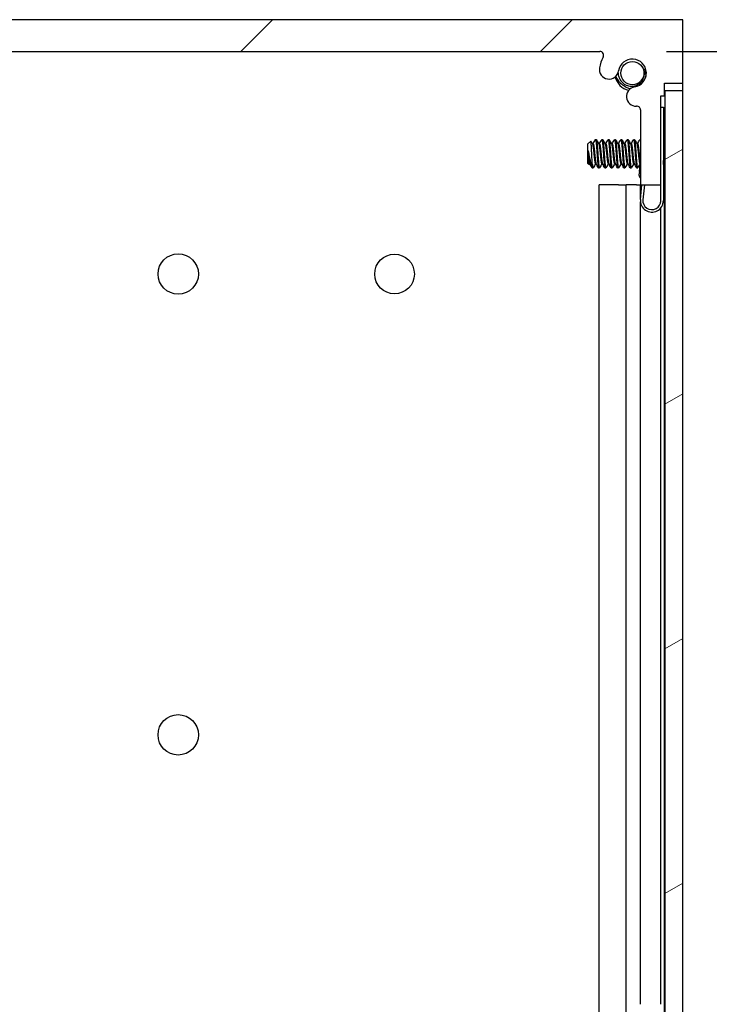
# Model space of a CAD drawing. Header units: millimetres. Extents: x 64 to 1798, y 64 to 1375.
# Tile 49 of 60: x 987 to 1055, y 913 to 1012. Entities that reach past the tile are written whole.
import ezdxf

# ---------------------------------------------------------------- set-up
doc = ezdxf.new("R2010")
doc.units = ezdxf.units.MM
doc.header["$LTSCALE"] = 6.666667
for name, color, linetype, lineweight in [('Dimension (ANSI)', 7, 'Continuous', 25), ('Hatch (ANSI)', 7, 'Continuous', 18), ('Visible (ANSI)', 7, 'Continuous', 25)]:
    doc.layers.add(name, color=color, linetype=linetype, lineweight=lineweight)
doc.styles.add('Note Text (ANSI)', font='tahoma.ttf')
doc.dimstyles.new('Default - mm (ANSI)', dxfattribs={"dimscale": 6.666667, "dimtxt": 1.75, "dimasz": 1.5, "dimexe": 2, "dimexo": 1, "dimgap": 0.8, "dimtad": 0, "dimtih": 1, "dimtoh": 1, "dimrnd": 1e-08, "dimzin": 0, "dimdsep": 46, "dimtxsty": 'Note Text (ANSI)', "dimblk": 'Filled-2', "dimcen": 0.09, "dimdle": 10, "dimclrd": 256, "dimclre": 256, "dimclrt": 256, "dimadec": 1, "dimazin": 0, "dimtfac": 1.741714, "dimtofl": 0, "dimtmove": 0, "dimatfit": 3, "dimldrblk": 'Filled-1', "dimfxl": 1, "dimtolj": 1, "dimtzin": 0, "dimlwd": -1, "dimlwe": -1, "dimarcsym": 0})

# ---------------------------------------------------------------- blocks, each defined once
blk = doc.blocks.new('Filled-2')
at = {"color": 0}
for p, q in [((0, 0), (-1, 0.1667)), ((-1, 0.1667), (-1, -0.1667)), ((-1, 0), (0, 0)), ((-1, -0.1667), (0, 0))]:
    blk.add_line(p, q, dxfattribs=at)
at = {"color": 0, "flags": 128}
blk.add_lwpolyline([(-1, -0.1667), (0, 0), (-1, 0.1667), (-1, -0.1667)], dxfattribs=at)
at = {"color": 0}
blk.add_solid([(-1, -0.1667), (0, 0), (-1, 0.1667), (-1, -0.1667)], dxfattribs=at)
blk = doc.blocks.new('*D11')
at = {"layer": 'Defpoints', "color": 0, "transparency": 16777216}
for p in [(1044.531, 1008.663), (1139.677, 1008.663), (1044.531, 456.233)]:
    blk.add_point(p, dxfattribs=at)
at = {"layer": 'Dimension (ANSI)', "transparency": 16777216}
for p, q in [((1051.198, 1008.663), (1153.011, 1008.663)), ((1139.677, 998.663), (1139.677, 756.822)), ((1139.677, 466.233), (1139.677, 708.073)), ((1051.198, 456.233), (1153.011, 456.233))]:
    blk.add_line(p, q, dxfattribs=at)
at = {"layer": 'Dimension (ANSI)', "transparency": 16777216, "xscale": 10, "yscale": 10, "zscale": 10}
for p, rotation in [((1139.677, 1008.663), 90), ((1139.677, 456.233), 270)]:
    blk.add_blockref('Filled-2', p, dxfattribs=dict(at, rotation=rotation))
at = {"layer": 'Dimension (ANSI)', "transparency": 16777216, "char_height": 11.66667, "attachment_point": 5, "style": 'Note Text (ANSI)'}
for s, insert in [('\\A1; 552.43 mm', (1139.677, 743.857)), ('\\A1;[21.749 in]', (1139.677, 719.483))]:
    blk.add_mtext(s, dxfattribs=dict(at, insert=insert))
blk = doc.blocks.new('Filled-1')
at = {"color": 0}
for p, q in [((0, 0), (-1, 0.3333)), ((-1, 0.3333), (-1, -0.3333)), ((-1, 0), (0, 0)), ((-1, -0.3333), (0, 0))]:
    blk.add_line(p, q, dxfattribs=at)
at = {"color": 0, "flags": 128}
blk.add_lwpolyline([(-1, -0.3333), (0, 0), (-1, 0.3333), (-1, -0.3333)], dxfattribs=at)
at = {"color": 0}
blk.add_solid([(-1, -0.3333), (0, 0), (-1, 0.3333), (-1, -0.3333)], dxfattribs=at)

msp = doc.modelspace()

# ---------------------------------------------------------------- hatches: boundary and pattern name
at = {"layer": 'Hatch (ANSI)'}
h = msp.add_hatch(dxfattribs=at)
h.set_pattern_fill('ANSI31', color=256, scale=169.333333, style=0)
h.set_pattern_definition([(45, (0, 0), (-14.9671, 14.9671), [])])
edge = h.paths.add_edge_path()
edge.add_line((1052.8403, 1005.4876), (1052.8403, 1011.8376))
edge.add_line((1052.8403, 1011.8376), (920.2523, 1011.8376))
edge.add_line((920.2523, 1011.8376), (920.2523, 1005.4876))
edge.add_line((920.2523, 1005.4876), (922.0813, 1005.4876))
edge.add_line((922.0813, 1005.4876), (922.0813, 1004.2176))
edge.add_line((922.0813, 1004.2176), (922.4623, 1004.2176))
edge.add_line((922.4623, 1004.2176), (922.4623, 995.3276))
edge.add_line((922.4623, 995.3276), (924.4943, 995.3276))
edge.add_line((924.4943, 995.3276), (924.4943, 1002.8263))
edge.add_ellipse((924.8753, 1002.8263), major_axis=(-0.381, 0), ratio=1, start_angle=267.543268, end_angle=360, ccw=False)
edge.add_ellipse((924.933, 1004.1713), major_axis=(-0.0414, -0.9643), ratio=1, start_angle=0, end_angle=173.339678)
edge.add_ellipse((925.3073, 1006.5036), major_axis=(-0.2214, -1.3794), ratio=1, start_angle=108.234109, end_angle=360, ccw=False)
edge.add_ellipse((927.6397, 1006.8779), major_axis=(-0.953, -0.1529), ratio=1, start_angle=0, end_angle=179.999999)
edge.add_ellipse((925.3073, 1006.5036), major_axis=(3.2854, 0.5272), ratio=1, start_angle=0, end_angle=19.532567)
edge.add_ellipse((928.5617, 1008.2816), major_axis=(-0.3344, -0.1827), ratio=1, start_angle=241.350379, end_angle=360, ccw=False)
edge.add_line((928.5617, 1008.6626), (1044.5309, 1008.6626))
edge.add_ellipse((1044.5309, 1008.2816), major_axis=(0, 0.381), ratio=1, start_angle=241.350379, end_angle=360, ccw=False)
edge.add_ellipse((1047.7853, 1006.5036), major_axis=(-2.92, 1.5953), ratio=1, start_angle=0, end_angle=19.532567)
edge.add_ellipse((1045.4529, 1006.8779), major_axis=(-0.953, 0.1529), ratio=1, start_angle=0, end_angle=180)
edge.add_ellipse((1047.7853, 1006.5036), major_axis=(-1.3794, 0.2214), ratio=1, start_angle=108.234109, end_angle=360, ccw=False)
edge.add_ellipse((1048.1596, 1004.1713), major_axis=(-0.1529, 0.953), ratio=1, start_angle=0, end_angle=173.339678)
edge.add_ellipse((1048.2173, 1002.8263), major_axis=(-0.0163, 0.3806), ratio=1, start_angle=267.543268, end_angle=360, ccw=False)
edge.add_line((1048.5983, 1002.8263), (1048.5983, 995.3276))
edge.add_line((1048.5983, 995.3276), (1050.6303, 995.3276))
edge.add_line((1050.6303, 995.3276), (1050.6303, 1004.2176))
edge.add_line((1050.6303, 1004.2176), (1051.0113, 1004.2176))
edge.add_line((1051.0113, 1004.2176), (1051.0113, 1005.4876))
edge.add_line((1051.0113, 1005.4876), (1052.8403, 1005.4876))
h = msp.add_hatch(dxfattribs=at)
h.set_pattern_fill('ANSI31', color=256, scale=169.333333, angle=-15, style=0)
h.set_pattern_definition([(30, (0, 0), (-10.58333, 18.33087), [])])
h.paths.add_polyline_path([(1052.8272, 1004.7483), (1051.0238, 1004.7483), (1051.0238, 460.1469), (1052.8272, 460.1469)])

# ---------------------------------------------------------------- linework, layer by layer
at = {"layer": 'Visible (ANSI)'}
for p, q in [((1052.8403, 1011.8376), (920.2523, 1011.8376)), ((1052.8403, 1005.4876), (1052.8403, 1011.8376)), ((928.5617, 1008.6626), (1044.5309, 1008.6626)), ((1051.0113, 1004.2176), (1051.0113, 1005.4876)), ((1051.0113, 1005.4876), (1052.8403, 1005.4876)), ((1052.8272, 1004.7483), (1052.8272, 1005.4876)), ((1050.6303, 995.3276), (1050.6303, 1004.2176)), ((1050.6303, 1004.2176), (1051.0113, 1004.2176)), ((1052.8272, 1004.7483), (1051.0238, 1004.7483)), ((1051.0238, 1004.7483), (1051.0238, 460.1469)), ((1052.8272, 460.1469), (1052.8272, 1004.7483)), ((1050.6303, 1003.1126), (1050.8803, 1003.1126)), ((1050.8803, 1003.1126), (1050.8803, 993.7626)), ((1048.5869, 1002.9107), (1048.5884, 1002.9127)), ((1048.5892, 1002.909), (1048.5869, 1002.9107)), ((1048.5983, 1002.8263), (1048.5983, 995.3276)), ((1043.3022, 999.3953), (1043.6252, 999.7183)), ((1043.3022, 999.3953), (1043.3022, 997.503)), ((1043.7884, 999.4419), (1043.8578, 999.4419)), ((1044.0959, 999.8715), (1044.1753, 999.8715)), ((1044.4234, 999.4419), (1044.4928, 999.4419)), ((1044.7309, 999.8715), (1044.8103, 999.8715)), ((1045.0584, 999.4419), (1045.1278, 999.4419)), ((1045.3659, 999.8715), (1045.4453, 999.8715)), ((1045.6934, 999.4419), (1045.7628, 999.4419)), ((1046.0009, 999.8715), (1046.0803, 999.8715)), ((1046.3284, 999.4419), (1046.3978, 999.4419)), ((1046.6359, 999.8715), (1046.7153, 999.8715)), ((1046.9634, 999.4419), (1047.0328, 999.4419)), ((1047.2709, 999.8715), (1047.3503, 999.8715)), ((1047.5984, 999.4419), (1047.6678, 999.4419)), ((1047.9059, 999.8715), (1047.9853, 999.8715)), ((1048.2334, 999.4419), (1048.3028, 999.4419)), ((1048.5409, 999.8715), (1048.5983, 999.8715)), ((1050.8803, 999.6264), (1051.0238, 999.7699)), ((1043.3489, 998.7723), (1043.3489, 998.0044)), ((1043.3022, 997.503), (1043.421, 997.3842)), ((1043.4609, 997.4563), (1043.5304, 997.4563)), ((1043.7784, 997.0267), (1043.7784, 997.4525)), ((1044.0959, 997.4563), (1044.1654, 997.4563)), ((1044.7309, 997.4563), (1044.8004, 997.4563)), ((1045.3659, 997.4563), (1045.4354, 997.4563)), ((1046.0009, 997.4563), (1046.0704, 997.4563)), ((1046.6359, 997.4563), (1046.7054, 997.4563)), ((1047.2709, 997.4563), (1047.3404, 997.4563)), ((1047.9059, 997.4563), (1047.9754, 997.4563)), ((1048.4836, 996.6683), (1048.5513, 997.2977)), ((1048.5409, 997.4563), (1048.5683, 997.4563)), ((1048.5513, 997.2977), (1048.5776, 997.5423)), ((1050.9436, 997.2085), (1051.0238, 997.1283)), ((1043.7784, 997.0267), (1043.8578, 997.0267)), ((1044.4134, 997.0267), (1044.4928, 997.0267)), ((1045.0484, 997.0267), (1045.1278, 997.0267)), ((1045.6834, 997.0267), (1045.7628, 997.0267)), ((1046.3184, 997.0267), (1046.3978, 997.0267)), ((1046.9534, 997.0267), (1047.0328, 997.0267)), ((1047.5884, 997.0267), (1047.6678, 997.0267)), ((1048.2234, 997.0267), (1048.3028, 997.0267)), ((1048.4836, 996.6683), (1048.447, 996.3273)), ((1046.3928, 995.3376), (1044.4746, 995.3376)), ((1044.4746, 911.2404), (1044.4746, 995.3376)), ((1046.3928, 995.3376), (1047.1813, 995.3376)), ((1048.1879, 995.3376), (1047.1813, 995.3376)), ((1047.1813, 911.5223), (1047.1813, 995.3376)), ((1048.1879, 995.3376), (1048.5852, 995.3376)), ((1048.5852, 995.3376), (1048.5983, 995.3376)), ((1048.5852, 993.8687), (1048.5852, 995.3376)), ((1048.5869, 993.8855), (1048.7419, 995.3276)), ((1048.5983, 995.3276), (1050.6303, 995.3276)), ((1048.9933, 995.3276), (1048.8354, 993.8588)), ((1050.6172, 993.6096), (1050.6172, 995.3276)), ((1050.6303, 993.7626), (1050.6303, 995.3276)), ((1050.8803, 995.3376), (1050.9982, 995.3376)), ((1050.9982, 995.3376), (1051.0238, 995.3376)), ((1050.9982, 911.5428), (1050.9982, 995.3376)), ((1048.5852, 913.4976), (1048.5852, 993.6566)), ((1050.6172, 913.4976), (1050.6172, 993.0306))]:
    msp.add_line(p, q, dxfattribs=at)
for centre, radius in [((1047.7853, 1006.5036), 1.1573), ((1002.4082, 986.4376), 2.0193), ((1024.0236, 986.4376), 1.981), ((1002.4082, 940.4128), 2.0193)]:
    msp.add_circle(centre, radius, dxfattribs=at)
for centre, radius, start, end in [((1047.7853, 1006.5036), 3.3274, 151.350379, 170.882946), ((1044.5309, 1008.2816), 0.381, 331.350379, 90), ((1045.4529, 1006.8779), 0.9652, 170.882946, 350.882946), ((1047.7853, 1006.5036), 1.397, 279.117054, 170.882946), ((1047.7853, 1006.5036), 1.75, 192.031061, 257.968939), ((1047.7853, 1006.5036), 1.2156, 333.644372, 18.644372), ((1048.1596, 1004.1713), 0.9652, 99.117054, 272.456732), ((1048.2173, 1002.8263), 0.381, 0, 92.456732), ((1049.0398, 996.4198), 0.6, 188.865854, 222.617192), ((1049.7303, 993.7626), 1.15, 173.865854, 0), ((1049.7303, 993.7626), 0.9, 173.865854, 0)]:
    msp.add_arc(centre, radius, start, end, dxfattribs=at)
for points, knots in [([(1046.1094, 1006.1704), (1046.2182, 1005.9453), (1046.3638, 1005.7385), (1046.6323, 1005.4667), (1046.7304, 1005.383), (1046.8792, 1005.2763), (1046.9241, 1005.2464), (1046.9806, 1005.2117), (1046.9911, 1005.2054), (1047.0063, 1005.1964), (1047.0109, 1005.1937), (1047.0189, 1005.189), (1047.0224, 1005.187), (1047.0289, 1005.1832), (1047.0321, 1005.1814), (1047.0395, 1005.1772), (1047.0438, 1005.1748), (1047.0585, 1005.1665), (1047.069, 1005.1607), (1047.1833, 1005.0988), (1047.2913, 1005.0508), (1047.468, 1004.988), (1047.5317, 1004.9688), (1047.5932, 1004.9528)], [-0.20828692, -0.20828692, -0.20828692, -0.20828692, -0.16037519, -0.16037519, -0.1357902, -0.1357902, -0.12553662, -0.12553662, -0.1232027, -0.1232027, -0.12218422, -0.12218422, -0.12143653, -0.12143653, -0.12074769, -0.12074769, -0.11981568, -0.11981568, -0.11753587, -0.11753587, -0.09516844, -0.09516844, -0.08204301, -0.08204301, -0.08204301, -0.08204301]), ([(1046.3519, 1006.5036), (1046.3599, 1006.355), (1046.3887, 1006.2363), (1046.4567, 1006.0296), (1046.5073, 1005.9231), (1046.66, 1005.6846), (1046.78, 1005.5516), (1047.0755, 1005.3408), (1047.2388, 1005.2677), (1047.5716, 1005.1923), (1047.7491, 1005.183), (1048.0872, 1005.2423), (1048.2374, 1005.2991), (1048.5109, 1005.4661), (1048.6087, 1005.5616), (1048.7575, 1005.7346), (1048.8254, 1005.845), (1048.8746, 1005.964)], [-0.25808674, -0.25808674, -0.25808674, -0.25808674, -0.23478538, -0.23478538, -0.20745079, -0.20745079, -0.16890819, -0.16890819, -0.13215384, -0.13215384, -0.09808162, -0.09808162, -0.06858842, -0.06858842, -0.0387126, -0.0387126, 0, 0, 0, 0]), ([(1043.7274, 998.4491), (1043.7206, 998.6074), (1043.7145, 998.7316), (1043.7037, 998.941), (1043.6977, 999.0479), (1043.6831, 999.2837), (1043.6747, 999.4024), (1043.6628, 999.5426), (1043.659, 999.5837), (1043.6472, 999.6831), (1043.6385, 999.7182), (1043.6282, 999.7204), (1043.6267, 999.7198), (1043.6252, 999.7183)], [-0.3275077, -0.3275077, -0.3275077, -0.3275077, -0.298679, -0.298679, -0.26513723, -0.26513723, -0.21824944, -0.21824944, -0.19498337, -0.19498337, -0.1484776, -0.1484776, -0.14089425, -0.14089425, -0.14089425, -0.14089425]), ([(1043.4223, 998.4491), (1043.4323, 998.3969), (1043.4516, 998.2981), (1043.4957, 998.0777), (1043.5141, 997.9867), (1043.561, 997.7597), (1043.5885, 997.6296), (1043.6487, 997.3603), (1043.6738, 997.2597), (1043.7233, 997.11), (1043.7511, 997.054), (1043.7784, 997.0267)], [-0.16946906, -0.16946906, -0.16946906, -0.16946906, -0.14210049, -0.14210049, -0.12254616, -0.12254616, -0.09176944, -0.09176944, -0.05039984, -0.05039984, 0, 0, 0, 0]), ([(1043.7784, 997.4525), (1043.77, 997.5886), (1043.7612, 997.7455), (1043.7525, 997.9161), (1043.7481, 998.0015), (1043.7438, 998.0887), (1043.7396, 998.1779), (1043.7354, 998.2671), (1043.7312, 998.359), (1043.7274, 998.4491)], [0, 0, 0, 0, 0.0005404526, 0.0005404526, 0.0005404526, 0.0008106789, 0.0008106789, 0.0008106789, 0.0010809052, 0.0010809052, 0.0010809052, 0.0010809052]), ([(1043.4327, 997.3885), (1043.427, 997.3784), (1043.4211, 997.3801), (1043.4063, 997.4144), (1043.3974, 997.4627), (1043.3812, 997.6062), (1043.3746, 997.6839), (1043.3625, 997.8259), (1043.3557, 997.912), (1043.3489, 998.0044)], [-0.09938098, -0.09938098, -0.09938098, -0.09938098, -0.08213524, -0.08213524, -0.055703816, -0.055703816, -0.030124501, -0.030124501, 0, 0, 0, 0]), ([(1050.9436, 997.2085), (1050.9357, 997.2164), (1050.9277, 997.2496), (1050.9136, 997.3552), (1050.9064, 997.433), (1050.8914, 997.6295), (1050.8859, 997.7067), (1050.8803, 997.7902)], [-0.52990335, -0.52990335, -0.52990335, -0.52990335, -0.4386463, -0.4386463, -0.36077455, -0.36077455, -0.31864389, -0.31864389, -0.31864389, -0.31864389])]:
    msp.add_open_spline(points, degree=3, knots=knots, dxfattribs=at)
for points in [[(1046.3509, 1006.524), (1046.3512, 1006.5171), (1046.3515, 1006.5103), (1046.3519, 1006.5036)], [(1048.9371, 1006.8922), (1049.0121, 1006.7726), (1049.0641, 1006.6425), (1049.0927, 1006.5036)], [(1049.0927, 1006.5036), (1049.1106, 1006.4163), (1049.1345, 1006.2621), (1049.1122, 1006.0667)], [(1043.6352, 999.7145), (1043.6894, 999.6178), (1043.7436, 999.5212), (1043.7981, 999.4247)], [(1043.8479, 999.4419), (1043.9262, 999.5808), (1044.0042, 999.7199), (1044.082, 999.8591)], [(1044.1893, 999.8591), (1044.2703, 999.7142), (1044.3515, 999.5693), (1044.4331, 999.4247)], [(1044.4829, 999.4419), (1044.5612, 999.5808), (1044.6392, 999.7199), (1044.717, 999.8591)], [(1044.8243, 999.8591), (1044.9053, 999.7142), (1044.9865, 999.5693), (1045.0681, 999.4247)], [(1045.1179, 999.4419), (1045.1962, 999.5808), (1045.2742, 999.7199), (1045.352, 999.8591)], [(1045.4593, 999.8591), (1045.5403, 999.7142), (1045.6215, 999.5693), (1045.7031, 999.4247)], [(1045.7529, 999.4419), (1045.8312, 999.5808), (1045.9092, 999.7199), (1045.987, 999.8591)], [(1046.0943, 999.8591), (1046.1753, 999.7142), (1046.2565, 999.5693), (1046.3381, 999.4247)], [(1046.3879, 999.4419), (1046.4662, 999.5808), (1046.5442, 999.7199), (1046.622, 999.8591)], [(1046.7293, 999.8591), (1046.8103, 999.7142), (1046.8915, 999.5693), (1046.9731, 999.4247)], [(1047.0229, 999.4419), (1047.1012, 999.5808), (1047.1792, 999.7199), (1047.257, 999.8591)], [(1047.3643, 999.8591), (1047.4453, 999.7142), (1047.5265, 999.5693), (1047.6081, 999.4247)], [(1047.6579, 999.4419), (1047.7362, 999.5808), (1047.8142, 999.7199), (1047.892, 999.8591)], [(1047.9993, 999.8591), (1048.0803, 999.7142), (1048.1615, 999.5693), (1048.2431, 999.4247)], [(1048.2929, 999.4419), (1048.3712, 999.5808), (1048.4492, 999.7199), (1048.527, 999.8591)], [(1051.0086, 999.7547), (1051.0136, 999.7638), (1051.0187, 999.7728), (1051.0238, 999.7819)], [(1043.3489, 998.7723), (1043.3755, 998.6735), (1043.4002, 998.5637), (1043.4223, 998.4491)], [(1043.4709, 997.4563), (1043.4581, 997.4337), (1043.4454, 997.4111), (1043.4327, 997.3885)], [(1043.7464, 997.0714), (1043.6714, 997.2056), (1043.5962, 997.3397), (1043.5207, 997.4736)], [(1044.1059, 997.4563), (1044.0275, 997.3174), (1043.9496, 997.1783), (1043.8718, 997.0391)], [(1044.3995, 997.0391), (1044.3184, 997.1841), (1044.2373, 997.3289), (1044.1557, 997.4736)], [(1044.7409, 997.4563), (1044.6625, 997.3174), (1044.5846, 997.1783), (1044.5068, 997.0391)], [(1045.0345, 997.0391), (1044.9534, 997.1841), (1044.8723, 997.3289), (1044.7907, 997.4736)], [(1045.3759, 997.4563), (1045.2975, 997.3174), (1045.2196, 997.1783), (1045.1418, 997.0391)], [(1045.6695, 997.0391), (1045.5884, 997.1841), (1045.5073, 997.3289), (1045.4257, 997.4736)], [(1046.0109, 997.4563), (1045.9325, 997.3174), (1045.8546, 997.1783), (1045.7768, 997.0391)], [(1046.3045, 997.0391), (1046.2234, 997.1841), (1046.1423, 997.3289), (1046.0607, 997.4736)], [(1046.6459, 997.4563), (1046.5675, 997.3174), (1046.4896, 997.1783), (1046.4118, 997.0391)], [(1046.9395, 997.0391), (1046.8584, 997.1841), (1046.7773, 997.3289), (1046.6957, 997.4736)], [(1047.2809, 997.4563), (1047.2025, 997.3174), (1047.1246, 997.1783), (1047.0468, 997.0391)], [(1047.5745, 997.0391), (1047.4934, 997.1841), (1047.4123, 997.3289), (1047.3307, 997.4736)], [(1047.9159, 997.4563), (1047.8375, 997.3174), (1047.7596, 997.1783), (1047.6818, 997.0391)], [(1048.2095, 997.0391), (1048.1284, 997.1841), (1048.0473, 997.3289), (1047.9657, 997.4736)], [(1048.5509, 997.4563), (1048.4725, 997.3174), (1048.3946, 997.1783), (1048.3168, 997.0391)], [(1050.9487, 997.2034), (1050.9259, 997.1627), (1050.9031, 997.1219), (1050.8803, 997.0812)]]:
    msp.add_open_spline(points, degree=3, dxfattribs=at)
for points, weights, knots in [([(1043.7981, 999.4247), (1043.8158, 999.3933), (1043.8314, 999.3089), (1043.8843, 999.0223), (1043.9372, 998.4491), (1043.9901, 997.8759), (1044.043, 997.5893), (1044.0676, 997.4563), (1044.0959, 997.4563)], [0.941196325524, 0.956426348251, 1, 0.866025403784, 1, 0.866025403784, 1, 0.933012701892, 0.933012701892], [0.079945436, 0.079945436, 0.079945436, 0.083333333, 0.083333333, 0.09375, 0.09375, 0.104166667, 0.104166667, 0.109375, 0.109375, 0.109375]), ([(1043.8578, 999.4419), (1043.8862, 999.4419), (1043.9107, 999.3089), (1043.9637, 999.0223), (1044.0166, 998.4491), (1044.0695, 997.8759), (1044.1224, 997.5893), (1044.138, 997.5049), (1044.1557, 997.4736)], [0.933012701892, 0.933012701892, 1, 0.866025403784, 1, 0.866025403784, 1, 0.956426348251, 0.941196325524], [0.078125, 0.078125, 0.078125, 0.083333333, 0.083333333, 0.09375, 0.09375, 0.104166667, 0.104166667, 0.107554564, 0.107554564, 0.107554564]), ([(1044.082, 999.8591), (1044.1177, 999.9229), (1044.1489, 999.6809), (1044.2018, 999.2703), (1044.2547, 998.4491)], [0.937106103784, 0.916453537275, 1, 0.866025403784, 1], [0.076837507, 0.076837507, 0.076837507, 0.083333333, 0.083333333, 0.09375, 0.09375, 0.09375]), ([(1044.1753, 999.8715), (1044.2037, 999.8715), (1044.2282, 999.6809), (1044.2812, 999.2703), (1044.3341, 998.4491)], [0.933012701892, 0.933012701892, 1, 0.866025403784, 1], [0.140625, 0.140625, 0.140625, 0.145833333, 0.145833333, 0.15625, 0.15625, 0.15625]), ([(1044.4331, 999.4247), (1044.4508, 999.3933), (1044.4664, 999.3089), (1044.5193, 999.0223), (1044.5722, 998.4491), (1044.6251, 997.8759), (1044.678, 997.5893), (1044.7026, 997.4563), (1044.7309, 997.4563)], [0.941196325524, 0.956426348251, 1, 0.866025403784, 1, 0.866025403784, 1, 0.933012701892, 0.933012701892], [0.142445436, 0.142445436, 0.142445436, 0.145833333, 0.145833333, 0.15625, 0.15625, 0.166666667, 0.166666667, 0.171875, 0.171875, 0.171875]), ([(1044.4928, 999.4419), (1044.5212, 999.4419), (1044.5457, 999.3089), (1044.5987, 999.0223), (1044.6516, 998.4491), (1044.7045, 997.8759), (1044.7574, 997.5893), (1044.773, 997.5049), (1044.7907, 997.4736)], [0.933012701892, 0.933012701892, 1, 0.866025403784, 1, 0.866025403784, 1, 0.956426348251, 0.941196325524], [0.140625, 0.140625, 0.140625, 0.145833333, 0.145833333, 0.15625, 0.15625, 0.166666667, 0.166666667, 0.170054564, 0.170054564, 0.170054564]), ([(1044.717, 999.8591), (1044.7527, 999.9229), (1044.7839, 999.6809), (1044.8368, 999.2703), (1044.8897, 998.4491)], [0.937106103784, 0.916453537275, 1, 0.866025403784, 1], [0.139337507, 0.139337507, 0.139337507, 0.145833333, 0.145833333, 0.15625, 0.15625, 0.15625]), ([(1044.8103, 999.8715), (1044.8387, 999.8715), (1044.8632, 999.6809), (1044.9162, 999.2703), (1044.9691, 998.4491)], [0.933012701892, 0.933012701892, 1, 0.866025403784, 1], [0.203125, 0.203125, 0.203125, 0.208333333, 0.208333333, 0.21875, 0.21875, 0.21875]), ([(1045.0681, 999.4247), (1045.0858, 999.3933), (1045.1014, 999.3089), (1045.1543, 999.0223), (1045.2072, 998.4491), (1045.2601, 997.8759), (1045.313, 997.5893), (1045.3376, 997.4563), (1045.3659, 997.4563)], [0.941196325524, 0.956426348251, 1, 0.866025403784, 1, 0.866025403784, 1, 0.933012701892, 0.933012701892], [0.204945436, 0.204945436, 0.204945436, 0.208333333, 0.208333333, 0.21875, 0.21875, 0.229166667, 0.229166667, 0.234375, 0.234375, 0.234375]), ([(1045.1278, 999.4419), (1045.1562, 999.4419), (1045.1807, 999.3089), (1045.2337, 999.0223), (1045.2866, 998.4491), (1045.3395, 997.8759), (1045.3924, 997.5893), (1045.408, 997.5049), (1045.4257, 997.4736)], [0.933012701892, 0.933012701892, 1, 0.866025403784, 1, 0.866025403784, 1, 0.956426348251, 0.941196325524], [0.203125, 0.203125, 0.203125, 0.208333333, 0.208333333, 0.21875, 0.21875, 0.229166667, 0.229166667, 0.232554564, 0.232554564, 0.232554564]), ([(1045.352, 999.8591), (1045.3877, 999.9229), (1045.4189, 999.6809), (1045.4718, 999.2703), (1045.5247, 998.4491)], [0.937106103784, 0.916453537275, 1, 0.866025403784, 1], [0.201837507, 0.201837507, 0.201837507, 0.208333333, 0.208333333, 0.21875, 0.21875, 0.21875]), ([(1045.4453, 999.8715), (1045.4737, 999.8715), (1045.4982, 999.6809), (1045.5512, 999.2703), (1045.6041, 998.4491)], [0.933012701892, 0.933012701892, 1, 0.866025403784, 1], [0.265625, 0.265625, 0.265625, 0.270833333, 0.270833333, 0.28125, 0.28125, 0.28125]), ([(1045.7031, 999.4247), (1045.7208, 999.3933), (1045.7364, 999.3089), (1045.7893, 999.0223), (1045.8422, 998.4491), (1045.8951, 997.8759), (1045.948, 997.5893), (1045.9726, 997.4563), (1046.0009, 997.4563)], [0.941196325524, 0.956426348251, 1, 0.866025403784, 1, 0.866025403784, 1, 0.933012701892, 0.933012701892], [0.267445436, 0.267445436, 0.267445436, 0.270833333, 0.270833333, 0.28125, 0.28125, 0.291666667, 0.291666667, 0.296875, 0.296875, 0.296875]), ([(1045.7628, 999.4419), (1045.7912, 999.4419), (1045.8157, 999.3089), (1045.8687, 999.0223), (1045.9216, 998.4491), (1045.9745, 997.8759), (1046.0274, 997.5893), (1046.043, 997.5049), (1046.0607, 997.4736)], [0.933012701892, 0.933012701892, 1, 0.866025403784, 1, 0.866025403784, 1, 0.956426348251, 0.941196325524], [0.265625, 0.265625, 0.265625, 0.270833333, 0.270833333, 0.28125, 0.28125, 0.291666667, 0.291666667, 0.295054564, 0.295054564, 0.295054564]), ([(1045.987, 999.8591), (1046.0227, 999.9229), (1046.0539, 999.6809), (1046.1068, 999.2703), (1046.1597, 998.4491)], [0.937106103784, 0.916453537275, 1, 0.866025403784, 1], [0.264337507, 0.264337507, 0.264337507, 0.270833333, 0.270833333, 0.28125, 0.28125, 0.28125]), ([(1046.0803, 999.8715), (1046.1087, 999.8715), (1046.1332, 999.6809), (1046.1862, 999.2703), (1046.2391, 998.4491)], [0.933012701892, 0.933012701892, 1, 0.866025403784, 1], [0.328125, 0.328125, 0.328125, 0.333333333, 0.333333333, 0.34375, 0.34375, 0.34375]), ([(1046.3381, 999.4247), (1046.3558, 999.3933), (1046.3714, 999.3089), (1046.4243, 999.0223), (1046.4772, 998.4491), (1046.5301, 997.8759), (1046.583, 997.5893), (1046.6076, 997.4563), (1046.6359, 997.4563)], [0.941196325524, 0.956426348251, 1, 0.866025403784, 1, 0.866025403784, 1, 0.933012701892, 0.933012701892], [0.329945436, 0.329945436, 0.329945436, 0.333333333, 0.333333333, 0.34375, 0.34375, 0.354166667, 0.354166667, 0.359375, 0.359375, 0.359375]), ([(1046.3978, 999.4419), (1046.4262, 999.4419), (1046.4507, 999.3089), (1046.5037, 999.0223), (1046.5566, 998.4491), (1046.6095, 997.8759), (1046.6624, 997.5893), (1046.678, 997.5049), (1046.6957, 997.4736)], [0.933012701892, 0.933012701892, 1, 0.866025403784, 1, 0.866025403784, 1, 0.956426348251, 0.941196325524], [0.328125, 0.328125, 0.328125, 0.333333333, 0.333333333, 0.34375, 0.34375, 0.354166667, 0.354166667, 0.357554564, 0.357554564, 0.357554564]), ([(1046.622, 999.8591), (1046.6577, 999.9229), (1046.6889, 999.6809), (1046.7418, 999.2703), (1046.7947, 998.4491)], [0.937106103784, 0.916453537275, 1, 0.866025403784, 1], [0.326837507, 0.326837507, 0.326837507, 0.333333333, 0.333333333, 0.34375, 0.34375, 0.34375]), ([(1046.7153, 999.8715), (1046.7437, 999.8715), (1046.7682, 999.6809), (1046.8212, 999.2703), (1046.8741, 998.4491)], [0.933012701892, 0.933012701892, 1, 0.866025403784, 1], [0.390625, 0.390625, 0.390625, 0.395833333, 0.395833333, 0.40625, 0.40625, 0.40625]), ([(1046.9731, 999.4247), (1046.9908, 999.3933), (1047.0064, 999.3089), (1047.0593, 999.0223), (1047.1122, 998.4491), (1047.1651, 997.8759), (1047.218, 997.5893), (1047.2426, 997.4563), (1047.2709, 997.4563)], [0.941196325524, 0.956426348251, 1, 0.866025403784, 1, 0.866025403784, 1, 0.933012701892, 0.933012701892], [0.392445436, 0.392445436, 0.392445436, 0.395833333, 0.395833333, 0.40625, 0.40625, 0.416666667, 0.416666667, 0.421875, 0.421875, 0.421875]), ([(1047.0328, 999.4419), (1047.0612, 999.4419), (1047.0857, 999.3089), (1047.1387, 999.0223), (1047.1916, 998.4491), (1047.2445, 997.8759), (1047.2974, 997.5893), (1047.313, 997.5049), (1047.3307, 997.4736)], [0.933012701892, 0.933012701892, 1, 0.866025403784, 1, 0.866025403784, 1, 0.956426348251, 0.941196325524], [0.390625, 0.390625, 0.390625, 0.395833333, 0.395833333, 0.40625, 0.40625, 0.416666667, 0.416666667, 0.420054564, 0.420054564, 0.420054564]), ([(1047.257, 999.8591), (1047.2927, 999.9229), (1047.3239, 999.6809), (1047.3768, 999.2703), (1047.4297, 998.4491)], [0.937106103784, 0.916453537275, 1, 0.866025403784, 1], [0.389337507, 0.389337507, 0.389337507, 0.395833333, 0.395833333, 0.40625, 0.40625, 0.40625]), ([(1047.3503, 999.8715), (1047.3787, 999.8715), (1047.4032, 999.6809), (1047.4562, 999.2703), (1047.5091, 998.4491)], [0.933012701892, 0.933012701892, 1, 0.866025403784, 1], [0.453125, 0.453125, 0.453125, 0.458333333, 0.458333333, 0.46875, 0.46875, 0.46875]), ([(1047.6081, 999.4247), (1047.6258, 999.3933), (1047.6414, 999.3089), (1047.6943, 999.0223), (1047.7472, 998.4491), (1047.8001, 997.8759), (1047.853, 997.5893), (1047.8776, 997.4563), (1047.9059, 997.4563)], [0.941196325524, 0.956426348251, 1, 0.866025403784, 1, 0.866025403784, 1, 0.933012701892, 0.933012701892], [0.454945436, 0.454945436, 0.454945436, 0.458333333, 0.458333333, 0.46875, 0.46875, 0.479166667, 0.479166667, 0.484375, 0.484375, 0.484375]), ([(1047.6678, 999.4419), (1047.6962, 999.4419), (1047.7207, 999.3089), (1047.7737, 999.0223), (1047.8266, 998.4491), (1047.8795, 997.8759), (1047.9324, 997.5893), (1047.948, 997.5049), (1047.9657, 997.4736)], [0.933012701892, 0.933012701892, 1, 0.866025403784, 1, 0.866025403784, 1, 0.956426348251, 0.941196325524], [0.453125, 0.453125, 0.453125, 0.458333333, 0.458333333, 0.46875, 0.46875, 0.479166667, 0.479166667, 0.482554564, 0.482554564, 0.482554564]), ([(1047.892, 999.8591), (1047.9277, 999.9229), (1047.9589, 999.6809), (1048.0118, 999.2703), (1048.0647, 998.4491)], [0.937106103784, 0.916453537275, 1, 0.866025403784, 1], [0.451837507, 0.451837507, 0.451837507, 0.458333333, 0.458333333, 0.46875, 0.46875, 0.46875]), ([(1047.9853, 999.8715), (1048.0137, 999.8715), (1048.0382, 999.6809), (1048.0912, 999.2703), (1048.1441, 998.4491)], [0.933012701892, 0.933012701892, 1, 0.866025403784, 1], [0.515625, 0.515625, 0.515625, 0.520833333, 0.520833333, 0.53125, 0.53125, 0.53125]), ([(1048.2431, 999.4247), (1048.2608, 999.3933), (1048.2764, 999.3089), (1048.3293, 999.0223), (1048.3822, 998.4491), (1048.4351, 997.8759), (1048.488, 997.5893), (1048.5126, 997.4563), (1048.5409, 997.4563)], [0.941196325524, 0.956426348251, 1, 0.866025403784, 1, 0.866025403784, 1, 0.933012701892, 0.933012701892], [0.517445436, 0.517445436, 0.517445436, 0.520833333, 0.520833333, 0.53125, 0.53125, 0.541666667, 0.541666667, 0.546875, 0.546875, 0.546875]), ([(1048.3028, 999.4419), (1048.3312, 999.4419), (1048.3557, 999.3089), (1048.4087, 999.0223), (1048.4616, 998.4491), (1048.5145, 997.8759), (1048.5674, 997.5893), (1048.5723, 997.5628), (1048.5775, 997.5413)], [0.933012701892, 0.933012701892, 1, 0.866025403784, 1, 0.866025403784, 1, 0.985882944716, 0.974740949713], [0.515625, 0.515625, 0.515625, 0.520833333, 0.520833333, 0.53125, 0.53125, 0.541666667, 0.541666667, 0.542764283, 0.542764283, 0.542764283]), ([(1048.527, 999.8591), (1048.5627, 999.9229), (1048.5939, 999.6809), (1048.596, 999.664), (1048.5983, 999.6456)], [0.937106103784, 0.916453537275, 1, 0.993644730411, 0.987892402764], [0.5143375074, 0.5143375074, 0.5143375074, 0.5208333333, 0.5208333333, 0.5213274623, 0.5213274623, 0.5213274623]), ([(1043.3489, 998.7723), (1043.3662, 998.6152), (1043.3816, 998.4491), (1043.4345, 997.8759), (1043.4874, 997.5893), (1043.503, 997.5049), (1043.5207, 997.4736)], [0.941670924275, 0.957095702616, 1, 0.866025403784, 1, 0.956426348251, 0.941196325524], [0.027914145, 0.027914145, 0.027914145, 0.03125, 0.03125, 0.041666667, 0.041666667, 0.045054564, 0.045054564, 0.045054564]), ([(1044.2547, 998.4491), (1044.3076, 997.6279), (1044.3605, 997.2173), (1044.3851, 997.0267), (1044.4134, 997.0267)], [1, 0.866025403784, 1, 0.933012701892, 0.933012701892], [0.09375, 0.09375, 0.09375, 0.104166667, 0.104166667, 0.109375, 0.109375, 0.109375]), ([(1044.3341, 998.4491), (1044.387, 997.6279), (1044.4399, 997.2173), (1044.4711, 996.9753), (1044.5068, 997.0391)], [1, 0.866025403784, 1, 0.916453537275, 0.937106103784], [0.15625, 0.15625, 0.15625, 0.166666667, 0.166666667, 0.173162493, 0.173162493, 0.173162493]), ([(1044.8897, 998.4491), (1044.9426, 997.6279), (1044.9955, 997.2173), (1045.0201, 997.0267), (1045.0484, 997.0267)], [1, 0.866025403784, 1, 0.933012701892, 0.933012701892], [0.15625, 0.15625, 0.15625, 0.166666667, 0.166666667, 0.171875, 0.171875, 0.171875]), ([(1044.9691, 998.4491), (1045.022, 997.6279), (1045.0749, 997.2173), (1045.1061, 996.9753), (1045.1418, 997.0391)], [1, 0.866025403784, 1, 0.916453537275, 0.937106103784], [0.21875, 0.21875, 0.21875, 0.229166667, 0.229166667, 0.235662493, 0.235662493, 0.235662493]), ([(1045.5247, 998.4491), (1045.5776, 997.6279), (1045.6305, 997.2173), (1045.6551, 997.0267), (1045.6834, 997.0267)], [1, 0.866025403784, 1, 0.933012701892, 0.933012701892], [0.21875, 0.21875, 0.21875, 0.229166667, 0.229166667, 0.234375, 0.234375, 0.234375]), ([(1045.6041, 998.4491), (1045.657, 997.6279), (1045.7099, 997.2173), (1045.7411, 996.9753), (1045.7768, 997.0391)], [1, 0.866025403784, 1, 0.916453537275, 0.937106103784], [0.28125, 0.28125, 0.28125, 0.291666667, 0.291666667, 0.298162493, 0.298162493, 0.298162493]), ([(1046.1597, 998.4491), (1046.2126, 997.6279), (1046.2655, 997.2173), (1046.2901, 997.0267), (1046.3184, 997.0267)], [1, 0.866025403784, 1, 0.933012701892, 0.933012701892], [0.28125, 0.28125, 0.28125, 0.291666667, 0.291666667, 0.296875, 0.296875, 0.296875]), ([(1046.2391, 998.4491), (1046.292, 997.6279), (1046.3449, 997.2173), (1046.3761, 996.9753), (1046.4118, 997.0391)], [1, 0.866025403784, 1, 0.916453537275, 0.937106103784], [0.34375, 0.34375, 0.34375, 0.354166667, 0.354166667, 0.360662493, 0.360662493, 0.360662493]), ([(1046.7947, 998.4491), (1046.8476, 997.6279), (1046.9005, 997.2173), (1046.9251, 997.0267), (1046.9534, 997.0267)], [1, 0.866025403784, 1, 0.933012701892, 0.933012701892], [0.34375, 0.34375, 0.34375, 0.354166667, 0.354166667, 0.359375, 0.359375, 0.359375]), ([(1046.8741, 998.4491), (1046.927, 997.6279), (1046.9799, 997.2173), (1047.0111, 996.9753), (1047.0468, 997.0391)], [1, 0.866025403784, 1, 0.916453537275, 0.937106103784], [0.40625, 0.40625, 0.40625, 0.416666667, 0.416666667, 0.423162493, 0.423162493, 0.423162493]), ([(1047.4297, 998.4491), (1047.4826, 997.6279), (1047.5355, 997.2173), (1047.5601, 997.0267), (1047.5884, 997.0267)], [1, 0.866025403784, 1, 0.933012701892, 0.933012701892], [0.40625, 0.40625, 0.40625, 0.416666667, 0.416666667, 0.421875, 0.421875, 0.421875]), ([(1047.5091, 998.4491), (1047.562, 997.6279), (1047.6149, 997.2173), (1047.6461, 996.9753), (1047.6818, 997.0391)], [1, 0.866025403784, 1, 0.916453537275, 0.937106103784], [0.46875, 0.46875, 0.46875, 0.479166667, 0.479166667, 0.485662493, 0.485662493, 0.485662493]), ([(1048.0647, 998.4491), (1048.1176, 997.6279), (1048.1705, 997.2173), (1048.1951, 997.0267), (1048.2234, 997.0267)], [1, 0.866025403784, 1, 0.933012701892, 0.933012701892], [0.46875, 0.46875, 0.46875, 0.479166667, 0.479166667, 0.484375, 0.484375, 0.484375]), ([(1048.1441, 998.4491), (1048.197, 997.6279), (1048.2499, 997.2173), (1048.2811, 996.9753), (1048.3168, 997.0391)], [1, 0.866025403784, 1, 0.916453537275, 0.937106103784], [0.53125, 0.53125, 0.53125, 0.541666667, 0.541666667, 0.548162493, 0.548162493, 0.548162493]), ([(1043.3489, 998.0044), (1043.3805, 997.7382), (1043.408, 997.5893), (1043.4326, 997.4563), (1043.4609, 997.4563)], [0.933829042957, 0.925617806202, 1, 0.933012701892, 0.933012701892], [0.035883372, 0.035883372, 0.035883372, 0.041666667, 0.041666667, 0.046875, 0.046875, 0.046875]), ([(1043.7784, 997.4525), (1043.7924, 997.3142), (1043.8049, 997.2173), (1043.8361, 996.9753), (1043.8718, 997.0391)], [0.948065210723, 0.96476686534, 1, 0.916453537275, 0.937106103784], [0.1014272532, 0.1014272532, 0.1014272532, 0.1041666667, 0.1041666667, 0.1106624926, 0.1106624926, 0.1106624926])]:
    msp.add_rational_spline(points, weights, degree=2, knots=knots, dxfattribs=at)

# ---------------------------------------------------------------- dimensions: what is measured, and where the dimension line sits
at = {"layer": 'Dimension (ANSI)'}
dim = msp.add_linear_dim(base=(1139.6773, 1008.6626), p1=(1044.5309, 456.2326), p2=(1044.5309, 1008.6626), angle=90, text=' <> mm\\X[21.749 in]', dimstyle='Default - mm (ANSI)', override={"dimgap": 0.8, "dimdec": 2, "dimpost": '', "dimtol": 0, "dimlim": 0, "dimtp": 0, "dimtm": 0, "dimtdec": 2, "dimatfit": 1}, dxfattribs=at)
dim.commit()
dim.dimension.update_dxf_attribs({"geometry": '*D11', "text_midpoint": (1139.6773, 732.4476), "dimtype": 160})

doc.saveas('drawing.dxf')
